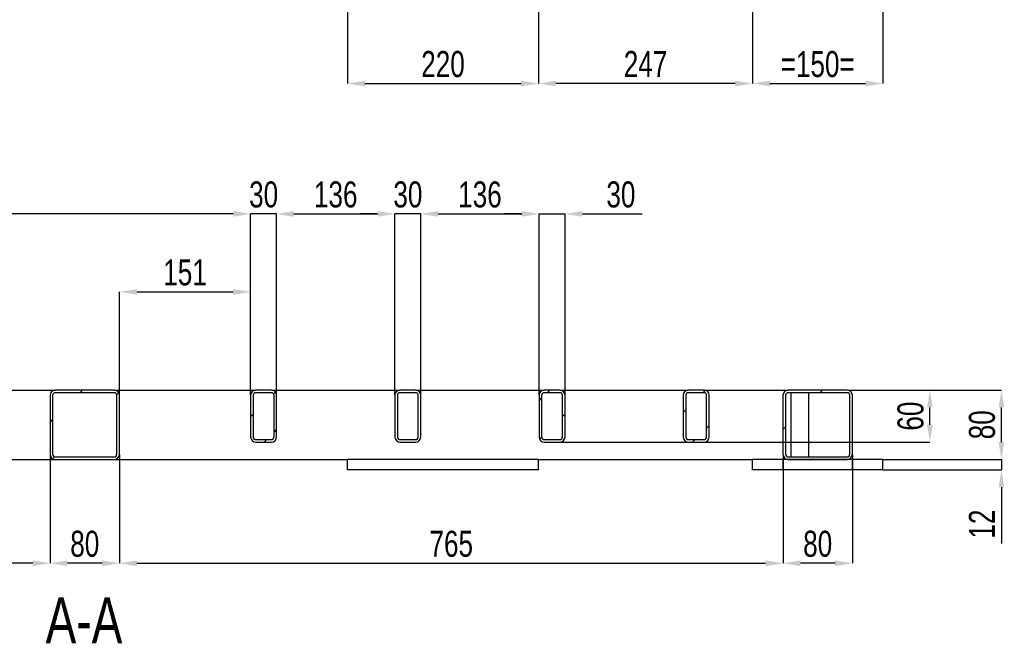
# Model space of a CAD drawing. Header units: millimetres. Extents: x 5 to 589, y 5 to 415.
# Tile 4 of 11: x 145 to 258, y 221 to 293. Entities that reach past the tile are written whole.
import ezdxf

# ---------------------------------------------------------------- set-up
doc = ezdxf.new("R2010")
doc.units = ezdxf.units.MM
doc.header["$PDSIZE"] = -1
for name, color, linetype in [('COTES', 1, 'Continuous'), ('NOTES', 6, 'Continuous'), ('TRAIT-FINS', 9, 'Continuous')]:
    doc.layers.add(name, color=color, linetype=linetype)
doc.layers.add('TRAIT-FORT', color=4, linetype='Continuous', lineweight=25)
doc.styles.add('SLDTEXTSTYLE0', font='TXT', dxfattribs={"width": 0.75})
doc.dimstyles.new('SLDDIMSTYLE0', dxfattribs={"dimtxt": 3, "dimasz": 2, "dimexe": 0, "dimexo": 0.0625, "dimgap": 0.75, "dimtad": 1, "dimdec": 0, "dimlfac": 10, "dimrnd": 1e-09, "dimzin": 12, "dimdsep": 46, "dimtxsty": 'SLDTEXTSTYLE0', "dimsah": 1, "dimcen": 0.09, "dimadec": 0, "dimazin": 3, "dimtfac": 1, "dimtdec": 0, "dimtofl": 0, "dimtmove": 0, "dimatfit": 3, "dimfxl": 1, "dimfrac": 2, "dimtolj": 1, "dimtzin": 12, "dimarcsym": 0})
doc.dimstyles.new('SLDDIMSTYLE2', dxfattribs={"dimtxt": 3, "dimasz": 2, "dimexe": 0, "dimexo": 0.0625, "dimgap": 0.75, "dimtad": 1, "dimdec": 0, "dimlfac": 10, "dimrnd": 1e-09, "dimzin": 12, "dimdsep": 46, "dimtxsty": 'SLDTEXTSTYLE0', "dimsah": 1, "dimcen": 0.09, "dimadec": 0, "dimazin": 3, "dimtfac": 1, "dimtdec": 0, "dimtmove": 0, "dimatfit": 0, "dimfxl": 1, "dimfrac": 2, "dimtolj": 1, "dimtzin": 12, "dimarcsym": 0})
pattern_1 = [(45, (0, 0), (-13.4704, 13.4704), []), (45, (4.49, 2e-323), (-13.4704, 13.4704), []), (45, (8.98, 4e-323), (-13.4704, 13.4704), []), (45, (13.47, 6e-323), (-13.4704, 13.4704), [])]

# ---------------------------------------------------------------- blocks, each defined once
blk = doc.blocks.new('_D_14')
at = {"layer": 'COTES', "color": 0, "lineweight": -2, "transparency": 16777216}
for p, q in [((100.17, 243.23), (100.17, 230.72)), ((148.17, 243.23), (148.17, 230.72)), ((146.17, 230.72), (102.17, 230.72))]:
    blk.add_line(p, q, dxfattribs=at)
at = {"layer": 'COTES', "color": 0, "transparency": 16777216}
for points in [[(102.17, 231.05), (102.17, 230.39), (100.17, 230.72)], [(146.17, 231.05), (146.17, 230.39), (148.17, 230.72)]]:
    blk.add_solid(points, dxfattribs=at)
at = {"layer": 'Defpoints', "color": 0, "transparency": 16777216}
for p in [(100.17, 243.29), (148.17, 243.29), (100.17, 230.72)]:
    blk.add_point(p, dxfattribs=at)
at = {"layer": 'COTES', "color": 0, "transparency": 16777216, "insert": (124.17, 234.47), "char_height": 3, "attachment_point": 2, "style": 'SLDTEXTSTYLE0'}
blk.add_mtext('\\A1;480', dxfattribs=at)
blk = doc.blocks.new('_D_15')
at = {"layer": 'COTES', "color": 0, "lineweight": -2, "transparency": 16777216}
for p, q in [((148.17, 243.23), (148.17, 230.72)), ((156.17, 243.23), (156.17, 230.72)), ((154.17, 230.72), (150.17, 230.72))]:
    blk.add_line(p, q, dxfattribs=at)
at = {"layer": 'COTES', "color": 0, "transparency": 16777216}
for points in [[(150.17, 231.05), (150.17, 230.39), (148.17, 230.72)], [(154.17, 231.05), (154.17, 230.39), (156.17, 230.72)]]:
    blk.add_solid(points, dxfattribs=at)
at = {"layer": 'Defpoints', "color": 0, "transparency": 16777216}
for p in [(148.17, 243.29), (156.17, 243.29), (148.17, 230.72)]:
    blk.add_point(p, dxfattribs=at)
at = {"layer": 'COTES', "color": 0, "transparency": 16777216, "insert": (152.17, 234.47), "char_height": 3, "attachment_point": 2, "style": 'SLDTEXTSTYLE0'}
blk.add_mtext('\\A1;80', dxfattribs=at)
blk = doc.blocks.new('_D_16')
at = {"layer": 'COTES', "color": 0, "lineweight": -2, "transparency": 16777216}
for p, q in [((156.17, 243.23), (156.17, 230.72)), ((232.67, 243.23), (232.67, 230.72)), ((158.17, 230.72), (230.67, 230.72))]:
    blk.add_line(p, q, dxfattribs=at)
at = {"layer": 'COTES', "color": 0, "transparency": 16777216}
for points in [[(158.17, 231.05), (158.17, 230.39), (156.17, 230.72)], [(230.67, 231.05), (230.67, 230.39), (232.67, 230.72)]]:
    blk.add_solid(points, dxfattribs=at)
at = {"layer": 'Defpoints', "color": 0, "transparency": 16777216}
for p in [(156.17, 243.29), (232.67, 243.29), (232.67, 230.72)]:
    blk.add_point(p, dxfattribs=at)
at = {"layer": 'COTES', "color": 0, "transparency": 16777216, "insert": (194.42, 234.47), "char_height": 3, "attachment_point": 2, "style": 'SLDTEXTSTYLE0'}
blk.add_mtext('\\A1;765', dxfattribs=at)
blk = doc.blocks.new('_D_17')
at = {"layer": 'COTES', "color": 0, "lineweight": -2, "transparency": 16777216}
for p, q in [((232.67, 243.23), (232.67, 230.72)), ((240.67, 243.23), (240.67, 230.72)), ((238.67, 230.72), (234.67, 230.72))]:
    blk.add_line(p, q, dxfattribs=at)
at = {"layer": 'COTES', "color": 0, "transparency": 16777216}
for points in [[(234.67, 231.05), (234.67, 230.39), (232.67, 230.72)], [(238.67, 231.05), (238.67, 230.39), (240.67, 230.72)]]:
    blk.add_solid(points, dxfattribs=at)
at = {"layer": 'Defpoints', "color": 0, "transparency": 16777216}
for p in [(232.67, 243.29), (240.67, 243.29), (232.67, 230.72)]:
    blk.add_point(p, dxfattribs=at)
at = {"layer": 'COTES', "color": 0, "transparency": 16777216, "insert": (236.67, 234.47), "char_height": 3, "attachment_point": 2, "style": 'SLDTEXTSTYLE0'}
blk.add_mtext('\\A1;80', dxfattribs=at)
blk = doc.blocks.new('_D_24')
at = {"layer": 'COTES', "color": 0, "lineweight": -2, "transparency": 16777216}
for p, q in [((169.29, 271.01), (167.29, 271.01)), ((171.29, 250.15), (171.29, 271.01)), ((174.29, 271.01), (171.29, 271.01)), ((174.29, 250.15), (174.29, 271.01)), ((176.29, 271.01), (178.29, 271.01))]:
    blk.add_line(p, q, dxfattribs=at)
at = {"layer": 'COTES', "color": 0, "transparency": 16777216}
for points in [[(169.29, 271.35), (169.29, 270.68), (171.29, 271.01)], [(176.29, 271.35), (176.29, 270.68), (174.29, 271.01)]]:
    blk.add_solid(points, dxfattribs=at)
at = {"layer": 'Defpoints', "color": 0, "transparency": 16777216}
for p in [(171.29, 271.01), (171.29, 250.09), (174.29, 250.09)]:
    blk.add_point(p, dxfattribs=at)
at = {"layer": 'COTES', "color": 0, "transparency": 16777216, "insert": (172.79, 274.76), "char_height": 3, "attachment_point": 2, "style": 'SLDTEXTSTYLE0'}
blk.add_mtext('\\A1;30', dxfattribs=at)
blk = doc.blocks.new('_D_25')
at = {"layer": 'COTES', "color": 0, "lineweight": -2, "transparency": 16777216}
for p, q in [((185.92, 271.01), (183.92, 271.01)), ((187.92, 250.15), (187.92, 271.01)), ((190.92, 271.01), (187.92, 271.01)), ((190.92, 250.15), (190.92, 271.01)), ((192.92, 271.01), (194.92, 271.01))]:
    blk.add_line(p, q, dxfattribs=at)
at = {"layer": 'COTES', "color": 0, "transparency": 16777216}
for points in [[(185.92, 271.35), (185.92, 270.68), (187.92, 271.01)], [(192.92, 271.35), (192.92, 270.68), (190.92, 271.01)]]:
    blk.add_solid(points, dxfattribs=at)
at = {"layer": 'Defpoints', "color": 0, "transparency": 16777216}
for p in [(187.92, 271.01), (187.92, 250.09), (190.92, 250.09)]:
    blk.add_point(p, dxfattribs=at)
at = {"layer": 'COTES', "color": 0, "transparency": 16777216, "insert": (189.42, 274.76), "char_height": 3, "attachment_point": 2, "style": 'SLDTEXTSTYLE0'}
blk.add_mtext('\\A1;30', dxfattribs=at)
blk = doc.blocks.new('_D_26')
at = {"layer": 'COTES', "color": 0, "lineweight": -2, "transparency": 16777216}
for p, q in [((202.54, 271.01), (200.54, 271.01)), ((204.54, 250.15), (204.54, 271.01)), ((204.54, 271.01), (207.54, 271.01)), ((207.54, 250.15), (207.54, 271.01)), ((209.54, 271.01), (216.42, 271.01))]:
    blk.add_line(p, q, dxfattribs=at)
at = {"layer": 'COTES', "color": 0, "transparency": 16777216}
for points in [[(202.54, 271.35), (202.54, 270.68), (204.54, 271.01)], [(209.54, 271.35), (209.54, 270.68), (207.54, 271.01)]]:
    blk.add_solid(points, dxfattribs=at)
at = {"layer": 'Defpoints', "color": 0, "transparency": 16777216}
for p in [(204.54, 271.01), (204.54, 250.09), (207.54, 250.09)]:
    blk.add_point(p, dxfattribs=at)
at = {"layer": 'COTES', "color": 0, "transparency": 16777216, "insert": (213.98, 274.76), "char_height": 3, "attachment_point": 2, "style": 'SLDTEXTSTYLE0'}
blk.add_mtext('\\A1;30', dxfattribs=at)
blk = doc.blocks.new('_D_27')
at = {"layer": 'COTES', "color": 0, "lineweight": -2, "transparency": 16777216}
for p, q in [((190.92, 250.15), (190.92, 271.01)), ((192.92, 271.01), (202.54, 271.01)), ((204.54, 250.15), (204.54, 271.01))]:
    blk.add_line(p, q, dxfattribs=at)
at = {"layer": 'COTES', "color": 0, "transparency": 16777216}
for points in [[(192.92, 271.35), (192.92, 270.68), (190.92, 271.01)], [(202.54, 271.35), (202.54, 270.68), (204.54, 271.01)]]:
    blk.add_solid(points, dxfattribs=at)
at = {"layer": 'Defpoints', "color": 0, "transparency": 16777216}
for p in [(204.54, 271.01), (190.92, 250.09), (204.54, 250.09)]:
    blk.add_point(p, dxfattribs=at)
at = {"layer": 'COTES', "color": 0, "transparency": 16777216, "insert": (197.73, 274.76), "char_height": 3, "attachment_point": 2, "style": 'SLDTEXTSTYLE0'}
blk.add_mtext('\\A1;136', dxfattribs=at)
blk = doc.blocks.new('_D_28')
at = {"layer": 'COTES', "color": 0, "lineweight": -2, "transparency": 16777216}
for p, q in [((174.29, 250.15), (174.29, 271.01)), ((176.29, 271.01), (185.92, 271.01)), ((187.92, 250.15), (187.92, 271.01))]:
    blk.add_line(p, q, dxfattribs=at)
at = {"layer": 'COTES', "color": 0, "transparency": 16777216}
for points in [[(176.29, 271.35), (176.29, 270.68), (174.29, 271.01)], [(185.92, 271.35), (185.92, 270.68), (187.92, 271.01)]]:
    blk.add_solid(points, dxfattribs=at)
at = {"layer": 'Defpoints', "color": 0, "transparency": 16777216}
for p in [(187.92, 271.01), (174.29, 250.09), (187.92, 250.09)]:
    blk.add_point(p, dxfattribs=at)
at = {"layer": 'COTES', "color": 0, "transparency": 16777216, "insert": (181.1, 274.76), "char_height": 3, "attachment_point": 2, "style": 'SLDTEXTSTYLE0'}
blk.add_mtext('\\A1;136', dxfattribs=at)
blk = doc.blocks.new('_D_29')
at = {"layer": 'COTES', "color": 0, "lineweight": -2, "transparency": 16777216}
for p, q in [((156.17, 250.15), (156.17, 262.02)), ((158.17, 262.02), (169.29, 262.02)), ((171.29, 250.15), (171.29, 262.02))]:
    blk.add_line(p, q, dxfattribs=at)
at = {"layer": 'COTES', "color": 0, "transparency": 16777216}
for points in [[(158.17, 262.35), (158.17, 261.69), (156.17, 262.02)], [(169.29, 262.35), (169.29, 261.69), (171.29, 262.02)]]:
    blk.add_solid(points, dxfattribs=at)
at = {"layer": 'Defpoints', "color": 0, "transparency": 16777216}
for p in [(171.29, 262.02), (156.17, 250.09), (171.29, 250.09)]:
    blk.add_point(p, dxfattribs=at)
at = {"layer": 'COTES', "color": 0, "transparency": 16777216, "insert": (163.73, 265.77), "char_height": 3, "attachment_point": 2, "style": 'SLDTEXTSTYLE0'}
blk.add_mtext('\\A1;151', dxfattribs=at)
blk = doc.blocks.new('_D_30')
at = {"layer": 'COTES', "color": 0, "lineweight": -2, "transparency": 16777216}
for p, q in [((63.67, 250.15), (63.67, 271.01)), ((169.29, 271.01), (65.67, 271.01)), ((171.29, 250.15), (171.29, 271.01))]:
    blk.add_line(p, q, dxfattribs=at)
at = {"layer": 'COTES', "color": 0, "transparency": 16777216}
for points in [[(65.67, 271.35), (65.67, 270.68), (63.67, 271.01)], [(169.29, 271.35), (169.29, 270.68), (171.29, 271.01)]]:
    blk.add_solid(points, dxfattribs=at)
at = {"layer": 'Defpoints', "color": 0, "transparency": 16777216}
for p in [(63.67, 271.01), (63.67, 250.09), (171.29, 250.09)]:
    blk.add_point(p, dxfattribs=at)
at = {"layer": 'COTES', "color": 0, "transparency": 16777216, "insert": (117.48, 274.76), "char_height": 3, "attachment_point": 2, "style": 'SLDTEXTSTYLE0'}
blk.add_mtext('\\A1;1076', dxfattribs=at)
blk = doc.blocks.new('_D_32')
at = {"layer": 'COTES', "color": 0, "lineweight": -2, "transparency": 16777216}
for p, q in [((240.13, 250.69), (249.61, 250.69)), ((249.61, 246.69), (249.61, 248.69)), ((207, 244.69), (249.61, 244.69))]:
    blk.add_line(p, q, dxfattribs=at)
at = {"layer": 'COTES', "color": 0, "transparency": 16777216}
for points in [[(249.28, 248.69), (249.94, 248.69), (249.61, 250.69)], [(249.28, 246.69), (249.94, 246.69), (249.61, 244.69)]]:
    blk.add_solid(points, dxfattribs=at)
at = {"layer": 'Defpoints', "color": 0, "transparency": 16777216}
for p in [(240.07, 250.69), (249.61, 250.69), (206.94, 244.69)]:
    blk.add_point(p, dxfattribs=at)
at = {"layer": 'COTES', "color": 0, "transparency": 16777216, "insert": (245.86, 247.69), "char_height": 3, "attachment_point": 2, "rotation": 90, "style": 'SLDTEXTSTYLE0'}
blk.add_mtext('\\A1;60', dxfattribs=at)
blk = doc.blocks.new('_D_33')
at = {"layer": 'COTES', "color": 0, "lineweight": -2, "transparency": 16777216}
for p, q in [((240.13, 250.69), (257.85, 250.69)), ((257.85, 244.69), (257.85, 248.69)), ((244.23, 242.69), (257.85, 242.69))]:
    blk.add_line(p, q, dxfattribs=at)
at = {"layer": 'COTES', "color": 0, "transparency": 16777216}
for points in [[(257.52, 248.69), (258.18, 248.69), (257.85, 250.69)], [(257.52, 244.69), (258.18, 244.69), (257.85, 242.69)]]:
    blk.add_solid(points, dxfattribs=at)
at = {"layer": 'Defpoints', "color": 0, "transparency": 16777216}
for p in [(240.07, 250.69), (257.85, 250.69), (244.17, 242.69)]:
    blk.add_point(p, dxfattribs=at)
at = {"layer": 'COTES', "color": 0, "transparency": 16777216, "insert": (254.1, 246.69), "char_height": 3, "attachment_point": 2, "rotation": 90, "style": 'SLDTEXTSTYLE0'}
blk.add_mtext('\\A1;80', dxfattribs=at)
blk = doc.blocks.new('_D_34')
at = {"layer": 'COTES', "color": 0, "lineweight": -2, "transparency": 16777216}
for p, q in [((257.85, 244.69), (257.85, 246.69)), ((244.23, 242.69), (257.85, 242.69)), ((257.85, 242.69), (257.85, 241.49)), ((244.23, 241.49), (257.85, 241.49)), ((257.85, 239.49), (257.85, 232.99))]:
    blk.add_line(p, q, dxfattribs=at)
at = {"layer": 'COTES', "color": 0, "transparency": 16777216}
for points in [[(257.52, 244.69), (258.18, 244.69), (257.85, 242.69)], [(257.52, 239.49), (258.18, 239.49), (257.85, 241.49)]]:
    blk.add_solid(points, dxfattribs=at)
at = {"layer": 'Defpoints', "color": 0, "transparency": 16777216}
for p in [(244.17, 242.69), (257.85, 242.69), (244.17, 241.49)]:
    blk.add_point(p, dxfattribs=at)
at = {"layer": 'COTES', "color": 0, "transparency": 16777216, "insert": (254.1, 235.24), "char_height": 3, "attachment_point": 2, "rotation": 90, "style": 'SLDTEXTSTYLE0'}
blk.add_mtext('\\A1;12', dxfattribs=at)
blk = doc.blocks.new('_D_46')
at = {"layer": 'COTES', "color": 0, "lineweight": -2, "transparency": 16777216}
for p, q in [((204.47, 302.8), (204.47, 286.05)), ((229.17, 299.3), (229.17, 286.05)), ((227.17, 286.05), (206.47, 286.05))]:
    blk.add_line(p, q, dxfattribs=at)
at = {"layer": 'COTES', "color": 0, "transparency": 16777216}
for points in [[(206.47, 286.38), (206.47, 285.72), (204.47, 286.05)], [(227.17, 286.38), (227.17, 285.72), (229.17, 286.05)]]:
    blk.add_solid(points, dxfattribs=at)
at = {"layer": 'Defpoints', "color": 0, "transparency": 16777216}
for p in [(204.47, 302.87), (229.17, 299.37), (204.47, 286.05)]:
    blk.add_point(p, dxfattribs=at)
at = {"layer": 'COTES', "color": 0, "transparency": 16777216, "insert": (216.82, 289.8), "char_height": 3, "attachment_point": 2, "style": 'SLDTEXTSTYLE0'}
blk.add_mtext('\\A1;247', dxfattribs=at)
blk = doc.blocks.new('_D_47')
at = {"layer": 'COTES', "color": 0, "lineweight": -2, "transparency": 16777216}
for p, q in [((229.17, 384.3), (229.17, 286.05)), ((244.17, 384.3), (244.17, 286.05)), ((231.17, 286.05), (242.17, 286.05))]:
    blk.add_line(p, q, dxfattribs=at)
at = {"layer": 'COTES', "color": 0, "transparency": 16777216}
for points in [[(231.17, 286.38), (231.17, 285.72), (229.17, 286.05)], [(242.17, 286.38), (242.17, 285.72), (244.17, 286.05)]]:
    blk.add_solid(points, dxfattribs=at)
at = {"layer": 'Defpoints', "color": 0, "transparency": 16777216}
for p in [(229.17, 384.37), (244.17, 384.37), (244.17, 286.05)]:
    blk.add_point(p, dxfattribs=at)
at = {"layer": 'COTES', "color": 0, "transparency": 16777216, "insert": (236.67, 289.8), "char_height": 3, "attachment_point": 2, "style": 'SLDTEXTSTYLE0'}
blk.add_mtext('\\A1;=150=', dxfattribs=at)
blk = doc.blocks.new('_D_48')
at = {"layer": 'COTES', "color": 0, "lineweight": -2, "transparency": 16777216}
for p, q in [((182.47, 387.8), (182.47, 286.05)), ((204.47, 387.8), (204.47, 286.05)), ((184.47, 286.05), (202.47, 286.05))]:
    blk.add_line(p, q, dxfattribs=at)
at = {"layer": 'COTES', "color": 0, "transparency": 16777216}
for points in [[(184.47, 286.38), (184.47, 285.72), (182.47, 286.05)], [(202.47, 286.38), (202.47, 285.72), (204.47, 286.05)]]:
    blk.add_solid(points, dxfattribs=at)
at = {"layer": 'Defpoints', "color": 0, "transparency": 16777216}
for p in [(182.47, 387.87), (204.47, 387.87), (204.47, 286.05)]:
    blk.add_point(p, dxfattribs=at)
at = {"layer": 'COTES', "color": 0, "transparency": 16777216, "insert": (193.47, 289.8), "char_height": 3, "attachment_point": 2, "style": 'SLDTEXTSTYLE0'}
blk.add_mtext('\\A1;220', dxfattribs=at)

msp = doc.modelspace()

# ---------------------------------------------------------------- hatches: boundary and pattern name
at = {"layer": 'TRAIT-FINS'}
h = msp.add_hatch(dxfattribs=at)
h.set_pattern_fill('DIN 201 ACIER ET FONTE', color=256, style=0, pattern_type=2)
h.set_pattern_definition(pattern_1)
edge = h.paths.add_edge_path(flags=0)
edge.add_line((155.567, 250.69), (148.767, 250.69))
edge.add_arc((148.767, 250.09), 0.6, 90, 180)
edge.add_line((148.167, 250.09), (148.167, 243.29))
edge.add_arc((148.767, 243.29), 0.6, 180, 270)
edge.add_line((148.767, 242.69), (155.567, 242.69))
edge.add_arc((155.567, 243.29), 0.6, 270, 360)
edge.add_line((156.167, 243.29), (156.167, 250.09))
edge.add_arc((155.567, 250.09), 0.6, 0, 90)
edge = h.paths.add_edge_path(flags=0)
edge.add_arc((148.767, 250.09), 0.3, 90, 180, ccw=False)
edge.add_line((148.767, 250.39), (155.567, 250.39))
edge.add_arc((155.567, 250.09), 0.3, 0, 90, ccw=False)
edge.add_line((155.867, 250.09), (155.867, 243.29))
edge.add_arc((155.567, 243.29), 0.3, 270, 360, ccw=False)
edge.add_line((155.567, 242.99), (148.767, 242.99))
edge.add_arc((148.767, 243.29), 0.3, 180, 270, ccw=False)
edge.add_line((148.467, 243.29), (148.467, 250.09))
h = msp.add_hatch(dxfattribs=at)
h.set_pattern_fill('DIN 201 ACIER ET FONTE', color=256, style=0, pattern_type=2)
h.set_pattern_definition(pattern_1)
edge = h.paths.add_edge_path(flags=0)
edge.add_line((171.292, 250.09), (171.292, 245.29))
edge.add_arc((171.892, 245.29), 0.6, 180, 270)
edge.add_line((171.892, 244.69), (173.692, 244.69))
edge.add_arc((173.692, 245.29), 0.6, 270, 360)
edge.add_line((174.292, 245.29), (174.292, 250.09))
edge.add_arc((173.692, 250.09), 0.6, 0, 90)
edge.add_line((173.692, 250.69), (171.892, 250.69))
edge.add_arc((171.892, 250.09), 0.6, 90, 180)
edge = h.paths.add_edge_path(flags=0)
edge.add_arc((171.892, 245.29), 0.3, 180, 270, ccw=False)
edge.add_line((171.592, 245.29), (171.592, 250.09))
edge.add_arc((171.892, 250.09), 0.3, 90, 180, ccw=False)
edge.add_line((171.892, 250.39), (173.692, 250.39))
edge.add_arc((173.692, 250.09), 0.3, 0, 90, ccw=False)
edge.add_line((173.992, 250.09), (173.992, 245.29))
edge.add_arc((173.692, 245.29), 0.3, 270, 360, ccw=False)
edge.add_line((173.692, 244.99), (171.892, 244.99))
h = msp.add_hatch(dxfattribs=at)
h.set_pattern_fill('DIN 201 ACIER ET FONTE', color=256, style=0, pattern_type=2)
h.set_pattern_definition(pattern_1)
edge = h.paths.add_edge_path(flags=0)
edge.add_line((187.917, 250.09), (187.917, 245.29))
edge.add_arc((188.517, 245.29), 0.6, 180, 270)
edge.add_line((188.517, 244.69), (190.317, 244.69))
edge.add_arc((190.317, 245.29), 0.6, 270, 360)
edge.add_line((190.917, 245.29), (190.917, 250.09))
edge.add_arc((190.317, 250.09), 0.6, 0, 90)
edge.add_line((190.317, 250.69), (188.517, 250.69))
edge.add_arc((188.517, 250.09), 0.6, 90, 180)
edge = h.paths.add_edge_path(flags=0)
edge.add_arc((188.517, 245.29), 0.3, 180, 270, ccw=False)
edge.add_line((188.217, 245.29), (188.217, 250.09))
edge.add_arc((188.517, 250.09), 0.3, 90, 180, ccw=False)
edge.add_line((188.517, 250.39), (190.317, 250.39))
edge.add_arc((190.317, 250.09), 0.3, 0, 90, ccw=False)
edge.add_line((190.617, 250.09), (190.617, 245.29))
edge.add_arc((190.317, 245.29), 0.3, 270, 360, ccw=False)
edge.add_line((190.317, 244.99), (188.517, 244.99))
h = msp.add_hatch(dxfattribs=at)
h.set_pattern_fill('DIN 201 ACIER ET FONTE', color=256, style=0, pattern_type=2)
h.set_pattern_definition(pattern_1)
edge = h.paths.add_edge_path(flags=0)
edge.add_line((204.542, 250.09), (204.542, 245.29))
edge.add_arc((205.142, 245.29), 0.6, 180, 270)
edge.add_line((205.142, 244.69), (206.942, 244.69))
edge.add_arc((206.942, 245.29), 0.6, 270, 360)
edge.add_line((207.542, 245.29), (207.542, 250.09))
edge.add_arc((206.942, 250.09), 0.6, 0, 90)
edge.add_line((206.942, 250.69), (205.142, 250.69))
edge.add_arc((205.142, 250.09), 0.6, 90, 180)
edge = h.paths.add_edge_path(flags=0)
edge.add_arc((205.142, 245.29), 0.3, 180, 270, ccw=False)
edge.add_line((204.842, 245.29), (204.842, 250.09))
edge.add_arc((205.142, 250.09), 0.3, 90, 180, ccw=False)
edge.add_line((205.142, 250.39), (206.942, 250.39))
edge.add_arc((206.942, 250.09), 0.3, 0, 90, ccw=False)
edge.add_line((207.242, 250.09), (207.242, 245.29))
edge.add_arc((206.942, 245.29), 0.3, 270, 360, ccw=False)
edge.add_line((206.942, 244.99), (205.142, 244.99))
h = msp.add_hatch(dxfattribs=at)
h.set_pattern_fill('DIN 201 ACIER ET FONTE', color=256, style=0, pattern_type=2)
h.set_pattern_definition(pattern_1)
edge = h.paths.add_edge_path(flags=0)
edge.add_line((221.167, 250.09), (221.167, 245.29))
edge.add_arc((221.767, 245.29), 0.6, 180, 270)
edge.add_line((221.767, 244.69), (223.567, 244.69))
edge.add_arc((223.567, 245.29), 0.6, 270, 360)
edge.add_line((224.167, 245.29), (224.167, 250.09))
edge.add_arc((223.567, 250.09), 0.6, 0, 90)
edge.add_line((223.567, 250.69), (221.767, 250.69))
edge.add_arc((221.767, 250.09), 0.6, 90, 180)
edge = h.paths.add_edge_path(flags=0)
edge.add_arc((221.767, 245.29), 0.3, 180, 270, ccw=False)
edge.add_line((221.467, 245.29), (221.467, 250.09))
edge.add_arc((221.767, 250.09), 0.3, 90, 180, ccw=False)
edge.add_line((221.767, 250.39), (223.567, 250.39))
edge.add_arc((223.567, 250.09), 0.3, 0, 90, ccw=False)
edge.add_line((223.867, 250.09), (223.867, 245.29))
edge.add_arc((223.567, 245.29), 0.3, -90, 0, ccw=False)
edge.add_line((223.567, 244.99), (221.767, 244.99))
h = msp.add_hatch(dxfattribs=at)
h.set_pattern_fill('DIN 201 ACIER ET FONTE', color=256, style=0, pattern_type=2)
h.set_pattern_definition(pattern_1)
edge = h.paths.add_edge_path(flags=0)
edge.add_line((240.667, 243.29), (240.667, 250.09))
edge.add_arc((240.067, 250.09), 0.6, 0, 90)
edge.add_line((240.067, 250.69), (233.267, 250.69))
edge.add_arc((233.267, 250.09), 0.6, 90, 180)
edge.add_line((232.667, 250.09), (232.667, 243.29))
edge.add_arc((233.267, 243.29), 0.6, 180, 270)
edge.add_line((233.267, 242.69), (240.067, 242.69))
edge.add_arc((240.067, 243.29), 0.6, 270, 360)
edge = h.paths.add_edge_path(flags=0)
edge.add_arc((240.067, 250.09), 0.3, 0, 90, ccw=False)
edge.add_line((240.367, 250.09), (240.367, 243.29))
edge.add_arc((240.067, 243.29), 0.3, 270, 360, ccw=False)
edge.add_line((240.067, 242.99), (233.267, 242.99))
edge.add_arc((233.267, 243.29), 0.3, 180, 270, ccw=False)
edge.add_line((232.967, 243.29), (232.967, 250.09))
edge.add_arc((233.267, 250.09), 0.3, 90, 180, ccw=False)
edge.add_line((233.267, 250.39), (240.067, 250.39))
h = msp.add_hatch(dxfattribs=at)
h.set_pattern_fill('DIN 201 ACIER ET FONTE', color=256, style=0, pattern_type=2)
h.set_pattern_definition(pattern_1)
h.paths.add_polyline_path([(232.667, 241.49), (240.667, 241.49), (240.667, 242.69), (232.667, 242.69)], flags=0)

# ---------------------------------------------------------------- linework, layer by layer
at = {"layer": 'TRAIT-FORT', "lineweight": 25}
for p, q in [((133.067, 250.69), (148.767, 250.69)), ((148.167, 250.09), (148.167, 243.29)), ((148.467, 250.09), (148.467, 243.29)), ((155.567, 250.69), (148.767, 250.69)), ((155.567, 250.39), (148.767, 250.39)), ((155.567, 250.69), (171.892, 250.69)), ((155.867, 243.29), (155.867, 250.09)), ((156.167, 243.29), (156.167, 250.09)), ((171.292, 250.09), (171.292, 245.29)), ((171.592, 250.09), (171.592, 245.29)), ((173.692, 250.69), (171.892, 250.69)), ((173.692, 250.39), (171.892, 250.39)), ((173.692, 250.69), (188.517, 250.69)), ((173.992, 245.29), (173.992, 250.09)), ((174.292, 245.29), (174.292, 250.09)), ((187.917, 250.09), (187.917, 245.29)), ((188.217, 250.09), (188.217, 245.29)), ((190.317, 250.69), (188.517, 250.69)), ((190.317, 250.39), (188.517, 250.39)), ((190.317, 250.69), (205.142, 250.69)), ((190.617, 245.29), (190.617, 250.09)), ((190.917, 245.29), (190.917, 250.09)), ((204.542, 250.09), (204.542, 245.29)), ((204.842, 250.09), (204.842, 245.29)), ((206.942, 250.69), (205.142, 250.69)), ((206.942, 250.39), (205.142, 250.39)), ((206.942, 250.69), (221.767, 250.69)), ((207.242, 245.29), (207.242, 250.09)), ((207.542, 245.29), (207.542, 250.09)), ((221.167, 250.09), (221.167, 245.29)), ((221.467, 250.09), (221.467, 245.29)), ((223.567, 250.69), (221.767, 250.69)), ((223.567, 250.39), (221.767, 250.39)), ((223.567, 250.69), (233.267, 250.69)), ((223.867, 245.29), (223.867, 250.09)), ((224.167, 245.29), (224.167, 250.09)), ((232.667, 250.09), (232.667, 243.29)), ((232.967, 250.09), (232.967, 243.29)), ((240.067, 250.69), (233.267, 250.69)), ((240.067, 250.39), (233.267, 250.39)), ((233.561, 250.39), (233.561, 242.99)), ((235.661, 242.99), (235.661, 250.39)), ((240.367, 243.29), (240.367, 250.09)), ((240.667, 243.29), (240.667, 250.09)), ((171.892, 244.99), (173.692, 244.99)), ((171.892, 244.69), (173.692, 244.69)), ((188.517, 244.99), (190.317, 244.99)), ((188.517, 244.69), (190.317, 244.69)), ((205.142, 244.99), (206.942, 244.99)), ((205.142, 244.69), (206.942, 244.69)), ((221.767, 244.99), (223.567, 244.99)), ((221.767, 244.69), (223.567, 244.69)), ((148.767, 242.99), (155.567, 242.99)), ((233.267, 242.99), (240.067, 242.99)), ((142.867, 242.69), (148.767, 242.69)), ((148.767, 242.69), (155.567, 242.69)), ((155.567, 242.69), (182.467, 242.69)), ((182.467, 241.49), (182.467, 242.69)), ((204.467, 242.69), (182.467, 242.69)), ((204.467, 242.69), (229.167, 242.69)), ((204.467, 241.49), (204.467, 242.69)), ((229.167, 241.49), (229.167, 242.69)), ((232.667, 242.69), (229.167, 242.69)), ((240.667, 242.69), (232.667, 242.69)), ((232.667, 242.69), (232.667, 241.49)), ((233.267, 242.69), (240.067, 242.69)), ((240.667, 241.49), (240.667, 242.69)), ((244.167, 242.69), (240.667, 242.69)), ((244.167, 241.49), (244.167, 242.69)), ((204.467, 241.49), (182.467, 241.49)), ((232.667, 241.49), (229.167, 241.49)), ((240.667, 241.49), (232.667, 241.49)), ((244.167, 241.49), (240.667, 241.49))]:
    msp.add_line(p, q, dxfattribs=at)
for centre, radius, start, end in [((148.767, 250.09), 0.6, 90, 180), ((148.767, 250.09), 0.3, 90, 180), ((155.567, 250.09), 0.6, 0, 90), ((155.567, 250.09), 0.3, 0, 90), ((171.892, 250.09), 0.6, 90, 180), ((171.892, 250.09), 0.3, 90, 180), ((173.692, 250.09), 0.6, 0, 90), ((173.692, 250.09), 0.3, 0, 90), ((188.517, 250.09), 0.6, 90, 180), ((188.517, 250.09), 0.3, 90, 180), ((190.317, 250.09), 0.6, 0, 90), ((190.317, 250.09), 0.3, 0, 90), ((205.142, 250.09), 0.6, 90, 180), ((205.142, 250.09), 0.3, 90, 180), ((206.942, 250.09), 0.6, 0, 90), ((206.942, 250.09), 0.3, 0, 90), ((221.767, 250.09), 0.6, 90, 180), ((221.767, 250.09), 0.3, 90, 180), ((223.567, 250.09), 0.6, 0, 90), ((223.567, 250.09), 0.3, 0, 90), ((233.267, 250.09), 0.6, 90, 180), ((233.267, 250.09), 0.3, 90, 180), ((240.067, 250.09), 0.6, 0, 90), ((240.067, 250.09), 0.3, 0, 90), ((171.892, 245.29), 0.6, 180, 270), ((171.892, 245.29), 0.3, 180, 270), ((173.692, 245.29), 0.3, 270, 0), ((173.692, 245.29), 0.6, 270, 0), ((188.517, 245.29), 0.6, 180, 270), ((188.517, 245.29), 0.3, 180, 270), ((190.317, 245.29), 0.3, 270, 0), ((190.317, 245.29), 0.6, 270, 0), ((205.142, 245.29), 0.6, 180, 270), ((205.142, 245.29), 0.3, 180, 270), ((206.942, 245.29), 0.3, 270, 0), ((206.942, 245.29), 0.6, 270, 0), ((221.767, 245.29), 0.6, 180, 270), ((221.767, 245.29), 0.3, 180, 270), ((223.567, 245.29), 0.3, 270, 0), ((223.567, 245.29), 0.6, 270, 0), ((148.767, 243.29), 0.6, 180, 270), ((148.767, 243.29), 0.3, 180, 270), ((155.567, 243.29), 0.3, 270, 0), ((155.567, 243.29), 0.6, 270, 0), ((233.267, 243.29), 0.6, 180, 270), ((233.267, 243.29), 0.3, 180, 270), ((240.067, 243.29), 0.6, 270, 0), ((240.067, 243.29), 0.3, 270, 0)]:
    msp.add_arc(centre, radius, start, end, dxfattribs=at)

# ---------------------------------------------------------------- texts
at = {"layer": 'NOTES', "insert": (152.079, 226.779), "char_height": 5.2917, "attachment_point": 2, "style": 'SLDTEXTSTYLE0'}
msp.add_mtext('A-A', dxfattribs=at)

# ---------------------------------------------------------------- dimensions: what is measured, and where the dimension line sits
at = {"layer": 'COTES'}
for base, p1, p2, dimstyle, picture, middle in [((204.467, 286.05), (182.467, 387.866), (204.467, 387.866), 'SLDDIMSTYLE0', '_D_48', (193.467, 286.05)), ((204.467, 286.05), (229.167, 299.366), (204.467, 302.866), 'SLDDIMSTYLE0', '_D_46', (216.817, 286.05)), ((63.667, 271.015), (171.292, 250.09), (63.667, 250.09), 'SLDDIMSTYLE0', '_D_30', (117.48, 271.015)), ((171.292, 271.015), (174.292, 250.09), (171.292, 250.09), 'SLDDIMSTYLE2', '_D_24', (172.792, 271.015)), ((187.917, 271.015), (174.292, 250.09), (187.917, 250.09), 'SLDDIMSTYLE0', '_D_28', (181.105, 271.015)), ((187.917, 271.015), (190.917, 250.09), (187.917, 250.09), 'SLDDIMSTYLE2', '_D_25', (189.417, 271.015)), ((204.542, 271.015), (190.917, 250.09), (204.542, 250.09), 'SLDDIMSTYLE0', '_D_27', (197.73, 271.015)), ((204.542, 271.015), (207.542, 250.09), (204.542, 250.09), 'SLDDIMSTYLE2', '_D_26', (213.98, 271.015)), ((171.292, 262.021), (156.167, 250.09), (171.292, 250.09), 'SLDDIMSTYLE0', '_D_29', (163.73, 262.021)), ((100.167, 230.721), (148.167, 243.29), (100.167, 243.29), 'SLDDIMSTYLE0', '_D_14', (124.167, 230.721)), ((148.167, 230.721), (156.167, 243.29), (148.167, 243.29), 'SLDDIMSTYLE0', '_D_15', (152.167, 230.721)), ((232.667, 230.721), (156.167, 243.29), (232.667, 243.29), 'SLDDIMSTYLE0', '_D_16', (194.417, 230.721)), ((232.667, 230.721), (240.667, 243.29), (232.667, 243.29), 'SLDDIMSTYLE0', '_D_17', (236.667, 230.721))]:
    dim = msp.add_linear_dim(base=base, p1=p1, p2=p2, dimstyle=dimstyle, dxfattribs=at)
    dim.commit()
    dim.dimension.update_dxf_attribs({"geometry": picture, "text_midpoint": middle, "dimtype": 160})
dim = msp.add_linear_dim(base=(244.167, 286.05), p1=(229.167, 384.366), p2=(244.167, 384.366), text='=<>=', dimstyle='SLDDIMSTYLE0', dxfattribs=at)
dim.commit()
dim.dimension.update_dxf_attribs({"geometry": '_D_47', "text_midpoint": (236.667, 286.05), "dimtype": 160})
for base, p1, p2, dimstyle, picture, middle in [((249.611, 250.69), (206.942, 244.69), (240.067, 250.69), 'SLDDIMSTYLE2', '_D_32', (249.611, 247.69)), ((257.85, 250.69), (244.167, 242.69), (240.067, 250.69), 'SLDDIMSTYLE0', '_D_33', (257.85, 246.69)), ((257.85, 242.69), (244.167, 241.49), (244.167, 242.69), 'SLDDIMSTYLE2', '_D_34', (257.85, 235.24))]:
    dim = msp.add_linear_dim(base=base, p1=p1, p2=p2, angle=90, dimstyle=dimstyle, dxfattribs=at)
    dim.commit()
    dim.dimension.update_dxf_attribs({"geometry": picture, "text_midpoint": middle, "dimtype": 160})

doc.saveas('drawing.dxf')
